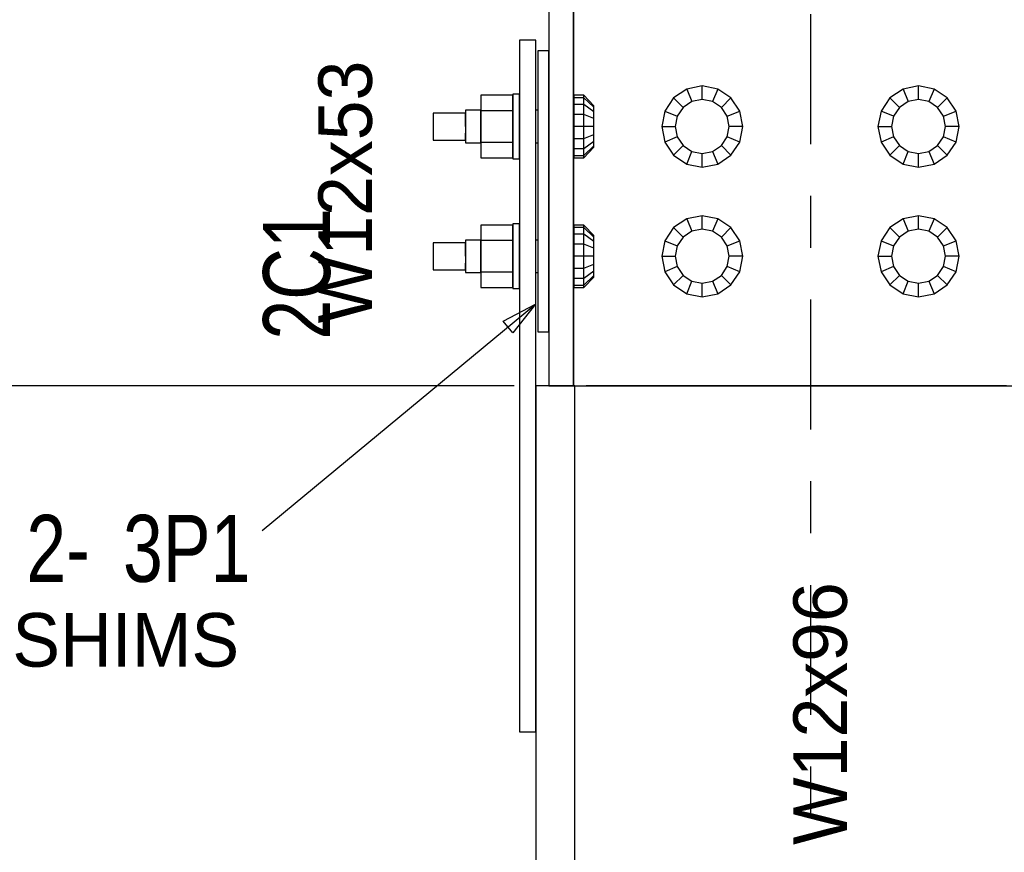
# Model space of a CAD drawing. Header units: inches. Extents: x -17.2 to 17.5, y -11.2 to 11.2.
# Tile 6 of 38: x -9.4 to -7.5, y -0.1 to 1.5. Entities that reach past the tile are written whole.
import ezdxf
from ezdxf.enums import TextEntityAlignment as Align

# ---------------------------------------------------------------- set-up
doc = ezdxf.new("R2010")
doc.units = ezdxf.units.IN
doc.header["$LTSCALE"] = 2.5
doc.header["$MEASUREMENT"] = 0
doc.linetypes.add('SDS2_7', pattern=[0.175, 0.1, -0.025, 0.025, -0.025])
doc.layers.add('Layer_0', color=7, linetype='Continuous')

msp = doc.modelspace()

# ---------------------------------------------------------------- linework, layer by layer
at = {"color": 1, "linetype": 'SDS2_7'}
msp.add_line((-7.8854, 9.1758), (-7.8854, -2.7025), dxfattribs=at)
at = {"color": 1, "linetype": 'Continuous'}
for p, q in [((-8.9415, 0.4806), (-8.415, 0.9173)), ((-8.4774, 0.8846), (-8.415, 0.9173)), ((-8.415, 0.9173), (-8.4586, 0.8619)), ((-8.415, 0.9173), (-8.415, 0.9173)), ((-8.4586, 0.8619), (-8.4774, 0.8846)), ((-8.4562, 0.7595), (-13.8324, 0.7595)), ((-8.4562, 0.7595), (-13.8324, 0.7595))]:
    msp.add_line(p, q, dxfattribs=at)
at = {"layer": 'Layer_0', "color": 2, "linetype": 'Continuous'}
for p, q in [((-8.3416, 0.7595), (-8.3416, 3.4678)), ((-8.3895, 3.4417), (-8.3895, 0.7595)), ((-8.3416, 3.0615), (-8.3416, 1.2907)), ((-8.4145, 1.4261), (-8.4458, 1.4261)), ((-8.4458, 1.4261), (-8.4458, 0.0928)), ((-8.4145, 0.0928), (-8.4145, 1.4261)), ((-8.3895, 1.4053), (-8.4104, 1.4053)), ((-8.4104, 1.4053), (-8.4104, 0.8636)), ((-8.3895, 0.8636), (-8.3895, 1.4053)), ((-8.3416, 1.2282), (-8.3416, 1.0407)), ((-8.3416, 0.9782), (-8.3416, 0.7595)), ((-8.4104, 0.8636), (-8.3895, 0.8636)), ((-8.4145, 0.7595), (-8.4145, -0.9905)), ((-8.3395, 0.7595), (-8.4145, 0.7595)), ((-8.3895, 0.7595), (-8.3416, 0.7595)), ((-8.3416, 0.7595), (-8.3365, 0.7595)), ((-8.3395, -0.9905), (-8.3395, 0.7595)), ((-8.3365, 0.7595), (-8.3221, 0.7595)), ((-8.3221, 0.7595), (-8.3005, 0.7595)), ((-8.2926, 0.7595), (-8.3173, 0.7595)), ((-8.3005, 0.7595), (-8.2749, 0.7595)), ((-8.2635, 0.7595), (-8.2926, 0.7595)), ((-8.2749, 0.7595), (-7.4958, 0.7595)), ((-7.5072, 0.7595), (-8.2635, 0.7595)), ((-8.4458, 0.0928), (-8.4145, 0.0928))]:
    msp.add_line(p, q, dxfattribs=at)
at = {"layer": 'Layer_0', "color": 1, "linetype": 'Continuous'}
for p, q in [((-8.1236, 1.3317), (-8.149, 1.3147)), ((-8.0937, 1.3376), (-8.1236, 1.3317)), ((-8.1236, 1.3317), (-8.1136, 1.3076)), ((-8.0937, 1.3116), (-8.0937, 1.3376)), ((-8.0638, 1.3317), (-8.0937, 1.3376)), ((-8.0638, 1.3317), (-8.0737, 1.3076)), ((-8.0384, 1.3147), (-8.0638, 1.3317)), ((-7.7069, 1.3317), (-7.7323, 1.3147)), ((-7.677, 1.3376), (-7.7069, 1.3317)), ((-7.7069, 1.3317), (-7.697, 1.3076)), ((-7.677, 1.3116), (-7.677, 1.3376)), ((-7.6471, 1.3317), (-7.677, 1.3376)), ((-7.6471, 1.3317), (-7.6571, 1.3076)), ((-7.6217, 1.3147), (-7.6471, 1.3317)), ((-8.459, 1.3196), (-8.5202, 1.3196)), ((-8.5202, 1.3196), (-8.5202, 1.2895)), ((-8.4459, 1.322), (-8.459, 1.322)), ((-8.459, 1.322), (-8.459, 1.3172)), ((-8.459, 1.2895), (-8.459, 1.3196)), ((-8.459, 1.3172), (-8.459, 1.3037)), ((-8.4459, 1.3172), (-8.4459, 1.322)), ((-8.4459, 1.3037), (-8.4459, 1.3172)), ((-8.3219, 1.3196), (-8.3414, 1.3196)), ((-8.3414, 1.3196), (-8.3414, 1.315)), ((-8.3219, 1.315), (-8.3414, 1.315)), ((-8.3414, 1.315), (-8.3414, 1.302)), ((-8.3219, 1.315), (-8.3219, 1.3196)), ((-8.3024, 1.2996), (-8.3219, 1.3196)), ((-8.3219, 1.302), (-8.3219, 1.315)), ((-8.3024, 1.2965), (-8.3219, 1.315)), ((-8.149, 1.3147), (-8.1659, 1.2894)), ((-8.1306, 1.2963), (-8.149, 1.3147)), ((-8.0937, 1.3116), (-8.1136, 1.3076)), ((-8.0737, 1.3076), (-8.0937, 1.3116)), ((-8.0568, 1.2963), (-8.0384, 1.3147)), ((-8.0215, 1.2894), (-8.0384, 1.3147)), ((-7.7323, 1.3147), (-7.7493, 1.2894)), ((-7.7139, 1.2963), (-7.7323, 1.3147)), ((-7.677, 1.3116), (-7.697, 1.3076)), ((-7.6571, 1.3076), (-7.677, 1.3116)), ((-7.6217, 1.3147), (-7.6402, 1.2963)), ((-7.6048, 1.2894), (-7.6217, 1.3147)), ((-8.5202, 1.2907), (-8.5499, 1.2907)), ((-8.5499, 1.2907), (-8.5499, 1.2865)), ((-8.5202, 1.2865), (-8.5202, 1.2907)), ((-8.459, 1.3037), (-8.459, 1.2834)), ((-8.4459, 1.2834), (-8.4459, 1.3037)), ((-8.4458, 1.2907), (-8.4459, 1.2907)), ((-8.4459, 1.2907), (-8.4459, 1.2865)), ((-8.4104, 1.2907), (-8.4145, 1.2907)), ((-8.3414, 1.2907), (-8.3416, 1.2907)), ((-8.3219, 1.302), (-8.3414, 1.302)), ((-8.3414, 1.302), (-8.3414, 1.2825)), ((-8.3414, 1.2865), (-8.3414, 1.2907)), ((-8.3219, 1.2825), (-8.3219, 1.302)), ((-8.3024, 1.2878), (-8.3219, 1.302)), ((-8.3024, 1.2965), (-8.3024, 1.2996)), ((-8.3024, 1.2878), (-8.3024, 1.2965)), ((-8.1306, 1.2963), (-8.1418, 1.2794)), ((-8.1136, 1.3076), (-8.1306, 1.2963)), ((-8.0568, 1.2963), (-8.0737, 1.3076)), ((-8.0455, 1.2794), (-8.0568, 1.2963)), ((-7.7139, 1.2963), (-7.7252, 1.2794)), ((-7.697, 1.3076), (-7.7139, 1.2963)), ((-7.6402, 1.2963), (-7.6571, 1.3076)), ((-7.6289, 1.2794), (-7.6402, 1.2963)), ((-8.5499, 1.2855), (-8.6124, 1.2855)), ((-8.6124, 1.2855), (-8.6124, 1.282)), ((-8.6124, 1.282), (-8.6124, 1.2725)), ((-8.6124, 1.2725), (-8.6124, 1.2595)), ((-8.5499, 1.2865), (-8.5499, 1.2751)), ((-8.5499, 1.282), (-8.5499, 1.2855)), ((-8.5499, 1.2725), (-8.5499, 1.282)), ((-8.5499, 1.2751), (-8.5499, 1.2595)), ((-8.5499, 1.2595), (-8.5499, 1.2725)), ((-8.459, 1.2895), (-8.5202, 1.2895)), ((-8.5202, 1.2895), (-8.5202, 1.2294)), ((-8.5202, 1.2751), (-8.5202, 1.2865)), ((-8.5202, 1.2595), (-8.5202, 1.2751)), ((-8.459, 1.2294), (-8.459, 1.2895)), ((-8.459, 1.2834), (-8.459, 1.2595)), ((-8.4459, 1.2865), (-8.4459, 1.2751)), ((-8.4459, 1.2595), (-8.4459, 1.2834)), ((-8.4459, 1.2751), (-8.4459, 1.2595)), ((-8.3414, 1.2751), (-8.3414, 1.2865)), ((-8.3219, 1.2825), (-8.3414, 1.2825)), ((-8.3414, 1.2825), (-8.3414, 1.2595)), ((-8.3414, 1.2595), (-8.3414, 1.2751)), ((-8.3219, 1.2595), (-8.3219, 1.2825)), ((-8.3024, 1.2748), (-8.3219, 1.2825)), ((-8.3024, 1.2748), (-8.3024, 1.2878)), ((-8.3024, 1.2595), (-8.3024, 1.2748)), ((-8.1659, 1.2894), (-8.1719, 1.2595)), ((-8.1659, 1.2894), (-8.1418, 1.2794)), ((-8.1418, 1.2794), (-8.1458, 1.2595)), ((-8.0455, 1.2794), (-8.0215, 1.2894)), ((-8.0416, 1.2595), (-8.0455, 1.2794)), ((-8.0155, 1.2595), (-8.0215, 1.2894)), ((-7.7493, 1.2894), (-7.7552, 1.2595)), ((-7.7252, 1.2794), (-7.7493, 1.2894)), ((-7.7252, 1.2794), (-7.7292, 1.2595)), ((-7.6289, 1.2794), (-7.6048, 1.2894)), ((-7.6249, 1.2595), (-7.6289, 1.2794)), ((-7.5988, 1.2595), (-7.6048, 1.2894)), ((-8.6124, 1.2595), (-8.6124, 1.2464)), ((-8.5499, 1.2595), (-8.5499, 1.2438)), ((-8.5202, 1.2438), (-8.5202, 1.2595)), ((-8.459, 1.2595), (-8.459, 1.2355)), ((-8.4459, 1.2355), (-8.4459, 1.2595)), ((-8.4459, 1.2595), (-8.4459, 1.2438)), ((-8.3219, 1.2595), (-8.3414, 1.2595)), ((-8.3414, 1.2595), (-8.3414, 1.2364)), ((-8.3414, 1.2438), (-8.3414, 1.2595)), ((-8.3219, 1.2364), (-8.3219, 1.2595)), ((-8.3024, 1.2595), (-8.3219, 1.2595)), ((-8.3024, 1.2441), (-8.3024, 1.2595)), ((-8.1719, 1.2595), (-8.1458, 1.2595)), ((-8.1719, 1.2595), (-8.1659, 1.2295)), ((-8.1458, 1.2595), (-8.1418, 1.2395)), ((-8.0455, 1.2395), (-8.0416, 1.2595)), ((-8.0155, 1.2595), (-8.0416, 1.2595)), ((-8.0215, 1.2295), (-8.0155, 1.2595)), ((-7.7552, 1.2595), (-7.7292, 1.2595)), ((-7.7552, 1.2595), (-7.7493, 1.2295)), ((-7.7292, 1.2595), (-7.7252, 1.2395)), ((-7.6289, 1.2395), (-7.6249, 1.2595)), ((-7.5988, 1.2595), (-7.6249, 1.2595)), ((-7.6048, 1.2295), (-7.5988, 1.2595)), ((-8.6124, 1.2464), (-8.6124, 1.2369)), ((-8.6124, 1.2369), (-8.6124, 1.2334)), ((-8.6124, 1.2334), (-8.5499, 1.2334)), ((-8.5499, 1.2369), (-8.5499, 1.2464)), ((-8.5499, 1.2438), (-8.5499, 1.2324)), ((-8.5499, 1.2334), (-8.5499, 1.2369)), ((-8.5202, 1.2324), (-8.5202, 1.2438)), ((-8.459, 1.2355), (-8.459, 1.2153)), ((-8.4459, 1.2438), (-8.4459, 1.2324)), ((-8.4459, 1.2153), (-8.4459, 1.2355)), ((-8.3414, 1.2324), (-8.3414, 1.2438)), ((-8.3414, 1.2364), (-8.3219, 1.2364)), ((-8.3414, 1.2364), (-8.3414, 1.2169)), ((-8.3219, 1.2364), (-8.3024, 1.2441)), ((-8.3219, 1.2169), (-8.3219, 1.2364)), ((-8.3024, 1.2311), (-8.3024, 1.2441)), ((-8.1418, 1.2395), (-8.1659, 1.2295)), ((-8.1418, 1.2395), (-8.1306, 1.2226)), ((-8.0568, 1.2226), (-8.0455, 1.2395)), ((-8.0215, 1.2295), (-8.0455, 1.2395)), ((-7.7252, 1.2395), (-7.7493, 1.2295)), ((-7.7252, 1.2395), (-7.7139, 1.2226)), ((-7.6402, 1.2226), (-7.6289, 1.2395)), ((-7.6048, 1.2295), (-7.6289, 1.2395)), ((-8.5499, 1.2324), (-8.5499, 1.2282)), ((-8.5499, 1.2282), (-8.5202, 1.2282)), ((-8.5202, 1.2282), (-8.5202, 1.2324)), ((-8.5202, 1.2294), (-8.459, 1.2294)), ((-8.5202, 1.2294), (-8.5202, 1.1993)), ((-8.459, 1.1993), (-8.459, 1.2294)), ((-8.459, 1.2153), (-8.459, 1.2017)), ((-8.4459, 1.2324), (-8.4459, 1.2282)), ((-8.4459, 1.2282), (-8.4458, 1.2282)), ((-8.4459, 1.2017), (-8.4459, 1.2153)), ((-8.4145, 1.2282), (-8.4104, 1.2282)), ((-8.3416, 1.2282), (-8.3414, 1.2282)), ((-8.3414, 1.2282), (-8.3414, 1.2324)), ((-8.3414, 1.2169), (-8.3219, 1.2169)), ((-8.3414, 1.2169), (-8.3414, 1.2039)), ((-8.3219, 1.2169), (-8.3024, 1.2311)), ((-8.3219, 1.2039), (-8.3024, 1.2224)), ((-8.3219, 1.1993), (-8.3024, 1.2194)), ((-8.3219, 1.2039), (-8.3219, 1.2169)), ((-8.3024, 1.2224), (-8.3024, 1.2311)), ((-8.3024, 1.2194), (-8.3024, 1.2224)), ((-8.1659, 1.2295), (-8.149, 1.2042)), ((-8.1306, 1.2226), (-8.149, 1.2042)), ((-8.1306, 1.2226), (-8.1136, 1.2113)), ((-8.0737, 1.2113), (-8.0568, 1.2226)), ((-8.0384, 1.2042), (-8.0568, 1.2226)), ((-8.0384, 1.2042), (-8.0215, 1.2295)), ((-7.7493, 1.2295), (-7.7323, 1.2042)), ((-7.7139, 1.2226), (-7.7323, 1.2042)), ((-7.7139, 1.2226), (-7.697, 1.2113)), ((-7.6571, 1.2113), (-7.6402, 1.2226)), ((-7.6217, 1.2042), (-7.6402, 1.2226)), ((-7.6217, 1.2042), (-7.6048, 1.2295)), ((-8.5202, 1.1993), (-8.459, 1.1993)), ((-8.459, 1.2017), (-8.459, 1.197)), ((-8.459, 1.197), (-8.4459, 1.197)), ((-8.4459, 1.197), (-8.4459, 1.2017)), ((-8.3414, 1.2039), (-8.3219, 1.2039)), ((-8.3414, 1.2039), (-8.3414, 1.1993)), ((-8.3414, 1.1993), (-8.3219, 1.1993)), ((-8.3219, 1.1993), (-8.3219, 1.2039)), ((-8.149, 1.2042), (-8.1236, 1.1872)), ((-8.1236, 1.1872), (-8.1136, 1.2113)), ((-8.1136, 1.2113), (-8.0937, 1.2073)), ((-8.0937, 1.2073), (-8.0737, 1.2113)), ((-8.0937, 1.1813), (-8.0937, 1.2073)), ((-8.0737, 1.2113), (-8.0638, 1.1872)), ((-8.0638, 1.1872), (-8.0384, 1.2042)), ((-7.7323, 1.2042), (-7.7069, 1.1872)), ((-7.7069, 1.1872), (-7.697, 1.2113)), ((-7.697, 1.2113), (-7.677, 1.2073)), ((-7.677, 1.2073), (-7.6571, 1.2113)), ((-7.677, 1.1813), (-7.677, 1.2073)), ((-7.6571, 1.2113), (-7.6471, 1.1872)), ((-7.6471, 1.1872), (-7.6217, 1.2042)), ((-8.1236, 1.1872), (-8.0937, 1.1813)), ((-8.0937, 1.1813), (-8.0638, 1.1872)), ((-7.7069, 1.1872), (-7.677, 1.1813)), ((-7.677, 1.1813), (-7.6471, 1.1872)), ((-8.1236, 1.0817), (-8.149, 1.0647)), ((-8.0937, 1.0876), (-8.1236, 1.0817)), ((-8.1236, 1.0817), (-8.1136, 1.0576)), ((-8.0937, 1.0616), (-8.0937, 1.0876)), ((-8.0638, 1.0817), (-8.0937, 1.0876)), ((-8.0638, 1.0817), (-8.0737, 1.0576)), ((-8.0384, 1.0647), (-8.0638, 1.0817)), ((-7.7069, 1.0817), (-7.7323, 1.0647)), ((-7.677, 1.0876), (-7.7069, 1.0817)), ((-7.7069, 1.0817), (-7.697, 1.0576)), ((-7.677, 1.0616), (-7.677, 1.0876)), ((-7.6471, 1.0817), (-7.677, 1.0876)), ((-7.6471, 1.0817), (-7.6571, 1.0576)), ((-7.6217, 1.0647), (-7.6471, 1.0817)), ((-8.459, 1.0696), (-8.5202, 1.0696)), ((-8.5202, 1.0696), (-8.5202, 1.0395)), ((-8.4459, 1.072), (-8.459, 1.072)), ((-8.459, 1.072), (-8.459, 1.0672)), ((-8.459, 1.0395), (-8.459, 1.0696)), ((-8.459, 1.0672), (-8.459, 1.0537)), ((-8.4459, 1.0672), (-8.4459, 1.072)), ((-8.4459, 1.0537), (-8.4459, 1.0672)), ((-8.3219, 1.0696), (-8.3414, 1.0696)), ((-8.3414, 1.0696), (-8.3414, 1.065)), ((-8.3219, 1.065), (-8.3414, 1.065)), ((-8.3414, 1.065), (-8.3414, 1.052)), ((-8.3219, 1.065), (-8.3219, 1.0696)), ((-8.3024, 1.0496), (-8.3219, 1.0696)), ((-8.3219, 1.052), (-8.3219, 1.065)), ((-8.3024, 1.0465), (-8.3219, 1.065)), ((-8.149, 1.0647), (-8.1659, 1.0394)), ((-8.1306, 1.0463), (-8.149, 1.0647)), ((-8.0384, 1.0647), (-8.0568, 1.0463)), ((-8.0215, 1.0394), (-8.0384, 1.0647)), ((-7.7323, 1.0647), (-7.7493, 1.0394)), ((-7.7139, 1.0463), (-7.7323, 1.0647)), ((-7.6217, 1.0647), (-7.6402, 1.0463)), ((-7.6048, 1.0394), (-7.6217, 1.0647)), ((-8.459, 1.0537), (-8.459, 1.0334)), ((-8.4459, 1.0334), (-8.4459, 1.0537)), ((-8.3219, 1.052), (-8.3414, 1.052)), ((-8.3414, 1.052), (-8.3414, 1.0325)), ((-8.3219, 1.0325), (-8.3219, 1.052)), ((-8.3024, 1.0378), (-8.3219, 1.052)), ((-8.3024, 1.0465), (-8.3024, 1.0496)), ((-8.3024, 1.0378), (-8.3024, 1.0465)), ((-8.1306, 1.0463), (-8.1418, 1.0294)), ((-8.1136, 1.0576), (-8.1306, 1.0463)), ((-8.0937, 1.0616), (-8.1136, 1.0576)), ((-8.0737, 1.0576), (-8.0937, 1.0616)), ((-8.0568, 1.0463), (-8.0737, 1.0576)), ((-8.0455, 1.0294), (-8.0568, 1.0463)), ((-7.7139, 1.0463), (-7.7252, 1.0294)), ((-7.697, 1.0576), (-7.7139, 1.0463)), ((-7.677, 1.0616), (-7.697, 1.0576)), ((-7.6571, 1.0576), (-7.677, 1.0616)), ((-7.6402, 1.0463), (-7.6571, 1.0576)), ((-7.6289, 1.0294), (-7.6402, 1.0463)), ((-8.5499, 1.0355), (-8.6124, 1.0355)), ((-8.6124, 1.0355), (-8.6124, 1.032)), ((-8.6124, 1.032), (-8.6124, 1.0225)), ((-8.5202, 1.0407), (-8.5499, 1.0407)), ((-8.5499, 1.0407), (-8.5499, 1.0365)), ((-8.5499, 1.0365), (-8.5499, 1.0251)), ((-8.5499, 1.032), (-8.5499, 1.0355)), ((-8.5499, 1.0225), (-8.5499, 1.032)), ((-8.5499, 1.0251), (-8.5499, 1.0095)), ((-8.5202, 1.0365), (-8.5202, 1.0407)), ((-8.459, 1.0395), (-8.5202, 1.0395)), ((-8.5202, 1.0395), (-8.5202, 0.9794)), ((-8.5202, 1.0251), (-8.5202, 1.0365)), ((-8.5202, 1.0095), (-8.5202, 1.0251)), ((-8.459, 0.9794), (-8.459, 1.0395)), ((-8.459, 1.0334), (-8.459, 1.0095)), ((-8.4458, 1.0407), (-8.4459, 1.0407)), ((-8.4459, 1.0407), (-8.4459, 1.0365)), ((-8.4459, 1.0365), (-8.4459, 1.0251)), ((-8.4459, 1.0095), (-8.4459, 1.0334)), ((-8.4459, 1.0251), (-8.4459, 1.0095)), ((-8.4104, 1.0407), (-8.4145, 1.0407)), ((-8.3414, 1.0407), (-8.3416, 1.0407)), ((-8.3414, 1.0365), (-8.3414, 1.0407)), ((-8.3414, 1.0251), (-8.3414, 1.0365)), ((-8.3219, 1.0325), (-8.3414, 1.0325)), ((-8.3414, 1.0325), (-8.3414, 1.0095)), ((-8.3414, 1.0095), (-8.3414, 1.0251)), ((-8.3219, 1.0095), (-8.3219, 1.0325)), ((-8.3024, 1.0248), (-8.3219, 1.0325)), ((-8.3024, 1.0248), (-8.3024, 1.0378)), ((-8.3024, 1.0095), (-8.3024, 1.0248)), ((-8.1659, 1.0394), (-8.1719, 1.0095)), ((-8.1659, 1.0394), (-8.1418, 1.0294)), ((-8.1418, 1.0294), (-8.1458, 1.0095)), ((-8.0455, 1.0294), (-8.0215, 1.0394)), ((-8.0416, 1.0095), (-8.0455, 1.0294)), ((-8.0155, 1.0095), (-8.0215, 1.0394)), ((-7.7493, 1.0394), (-7.7552, 1.0095)), ((-7.7493, 1.0394), (-7.7252, 1.0294)), ((-7.7252, 1.0294), (-7.7292, 1.0095)), ((-7.6289, 1.0294), (-7.6048, 1.0394)), ((-7.6249, 1.0095), (-7.6289, 1.0294)), ((-7.5988, 1.0095), (-7.6048, 1.0394)), ((-8.6124, 1.0225), (-8.6124, 1.0095)), ((-8.6124, 1.0095), (-8.6124, 0.9964)), ((-8.5499, 1.0095), (-8.5499, 1.0225)), ((-8.5499, 1.0095), (-8.5499, 0.9938)), ((-8.5202, 0.9938), (-8.5202, 1.0095)), ((-8.459, 1.0095), (-8.459, 0.9855)), ((-8.4459, 0.9855), (-8.4459, 1.0095)), ((-8.4459, 1.0095), (-8.4459, 0.9938)), ((-8.3219, 1.0095), (-8.3414, 1.0095)), ((-8.3414, 1.0095), (-8.3414, 0.9864)), ((-8.3414, 0.9938), (-8.3414, 1.0095)), ((-8.3219, 0.9864), (-8.3219, 1.0095)), ((-8.3024, 1.0095), (-8.3219, 1.0095)), ((-8.3024, 0.9941), (-8.3024, 1.0095)), ((-8.1719, 1.0095), (-8.1458, 1.0095)), ((-8.1719, 1.0095), (-8.1659, 0.9795)), ((-8.1458, 1.0095), (-8.1418, 0.9895)), ((-8.0455, 0.9895), (-8.0416, 1.0095)), ((-8.0155, 1.0095), (-8.0416, 1.0095)), ((-8.0215, 0.9795), (-8.0155, 1.0095)), ((-7.7552, 1.0095), (-7.7292, 1.0095)), ((-7.7552, 1.0095), (-7.7493, 0.9795)), ((-7.7292, 1.0095), (-7.7252, 0.9895)), ((-7.6289, 0.9895), (-7.6249, 1.0095)), ((-7.5988, 1.0095), (-7.6249, 1.0095)), ((-7.6048, 0.9795), (-7.5988, 1.0095)), ((-8.6124, 0.9964), (-8.6124, 0.9869)), ((-8.6124, 0.9869), (-8.6124, 0.9834)), ((-8.5499, 0.9869), (-8.5499, 0.9964)), ((-8.5499, 0.9938), (-8.5499, 0.9824)), ((-8.5499, 0.9834), (-8.5499, 0.9869)), ((-8.5202, 0.9824), (-8.5202, 0.9938)), ((-8.4459, 0.9938), (-8.4459, 0.9824)), ((-8.3414, 0.9824), (-8.3414, 0.9938)), ((-8.3219, 0.9864), (-8.3024, 0.9941)), ((-8.3024, 0.9811), (-8.3024, 0.9941)), ((-8.1418, 0.9895), (-8.1659, 0.9795)), ((-8.1418, 0.9895), (-8.1306, 0.9726)), ((-8.0568, 0.9726), (-8.0455, 0.9895)), ((-8.0215, 0.9795), (-8.0455, 0.9895)), ((-7.7252, 0.9895), (-7.7493, 0.9795)), ((-7.7252, 0.9895), (-7.7139, 0.9726)), ((-7.6402, 0.9726), (-7.6289, 0.9895)), ((-7.6048, 0.9795), (-7.6289, 0.9895)), ((-8.6124, 0.9834), (-8.5499, 0.9834)), ((-8.5499, 0.9824), (-8.5499, 0.9782)), ((-8.5499, 0.9782), (-8.5202, 0.9782)), ((-8.5202, 0.9782), (-8.5202, 0.9824)), ((-8.5202, 0.9794), (-8.459, 0.9794)), ((-8.5202, 0.9794), (-8.5202, 0.9493)), ((-8.459, 0.9855), (-8.459, 0.9653)), ((-8.459, 0.9493), (-8.459, 0.9794)), ((-8.4459, 0.9653), (-8.4459, 0.9855)), ((-8.4459, 0.9824), (-8.4459, 0.9782)), ((-8.4459, 0.9782), (-8.4458, 0.9782)), ((-8.4145, 0.9782), (-8.4104, 0.9782)), ((-8.3416, 0.9782), (-8.3414, 0.9782)), ((-8.3414, 0.9864), (-8.3219, 0.9864)), ((-8.3414, 0.9864), (-8.3414, 0.9669)), ((-8.3414, 0.9782), (-8.3414, 0.9824)), ((-8.3219, 0.9669), (-8.3219, 0.9864)), ((-8.3219, 0.9669), (-8.3024, 0.9811)), ((-8.3219, 0.9539), (-8.3024, 0.9724)), ((-8.3219, 0.9493), (-8.3024, 0.9694)), ((-8.3024, 0.9724), (-8.3024, 0.9811)), ((-8.3024, 0.9694), (-8.3024, 0.9724)), ((-8.1659, 0.9795), (-8.149, 0.9542)), ((-8.1306, 0.9726), (-8.149, 0.9542)), ((-8.1306, 0.9726), (-8.1136, 0.9613)), ((-8.0737, 0.9613), (-8.0568, 0.9726)), ((-8.0384, 0.9542), (-8.0568, 0.9726)), ((-8.0384, 0.9542), (-8.0215, 0.9795)), ((-7.7493, 0.9795), (-7.7323, 0.9542)), ((-7.7139, 0.9726), (-7.7323, 0.9542)), ((-7.7139, 0.9726), (-7.697, 0.9613)), ((-7.6571, 0.9613), (-7.6402, 0.9726)), ((-7.6217, 0.9542), (-7.6402, 0.9726)), ((-7.6217, 0.9542), (-7.6048, 0.9795)), ((-8.5202, 0.9493), (-8.459, 0.9493)), ((-8.459, 0.9653), (-8.459, 0.9517)), ((-8.459, 0.9517), (-8.459, 0.947)), ((-8.4459, 0.9517), (-8.4459, 0.9653)), ((-8.4459, 0.947), (-8.4459, 0.9517)), ((-8.3414, 0.9669), (-8.3219, 0.9669)), ((-8.3414, 0.9669), (-8.3414, 0.9539)), ((-8.3414, 0.9539), (-8.3219, 0.9539)), ((-8.3414, 0.9539), (-8.3414, 0.9493)), ((-8.3414, 0.9493), (-8.3219, 0.9493)), ((-8.3219, 0.9539), (-8.3219, 0.9669)), ((-8.3219, 0.9493), (-8.3219, 0.9539)), ((-8.149, 0.9542), (-8.1236, 0.9372)), ((-8.1236, 0.9372), (-8.1136, 0.9613)), ((-8.1136, 0.9613), (-8.0937, 0.9573)), ((-8.0937, 0.9573), (-8.0737, 0.9613)), ((-8.0937, 0.9313), (-8.0937, 0.9573)), ((-8.0737, 0.9613), (-8.0638, 0.9372)), ((-8.0638, 0.9372), (-8.0384, 0.9542)), ((-7.7323, 0.9542), (-7.7069, 0.9372)), ((-7.7069, 0.9372), (-7.697, 0.9613)), ((-7.697, 0.9613), (-7.677, 0.9573)), ((-7.677, 0.9573), (-7.6571, 0.9613)), ((-7.677, 0.9313), (-7.677, 0.9573)), ((-7.6571, 0.9613), (-7.6471, 0.9372)), ((-7.6471, 0.9372), (-7.6217, 0.9542)), ((-8.459, 0.947), (-8.4459, 0.947)), ((-8.1236, 0.9372), (-8.0937, 0.9313)), ((-8.0937, 0.9313), (-8.0638, 0.9372)), ((-7.7069, 0.9372), (-7.677, 0.9313)), ((-7.677, 0.9313), (-7.6471, 0.9372))]:
    msp.add_line(p, q, dxfattribs=at)

# ---------------------------------------------------------------- texts
at = {"color": 2, "linetype": 'Continuous', "width": 0.8}
for s, p in [('2-', (-9.2736, 0.3819)), ('3P1', (-8.9644, 0.3819))]:
    msp.add_text(s, height=0.12902, dxfattribs=at).set_placement(p, align=Align.RIGHT)
at = {"color": 1, "linetype": 'Continuous'}
msp.add_text('SHIMS', height=0.10322, dxfattribs=at).set_placement((-8.9861, 0.2185), align=Align.RIGHT)
at = {"layer": 'Layer_0', "color": 1, "linetype": 'Continuous'}
for s, p in [('W12x53', (-8.8335, 1.1333)), ('W12x96', (-7.9183, 0.128))]:
    msp.add_text(s, height=0.10322, rotation=90, dxfattribs=at).set_placement(p, align=Align.TOP_CENTER)
at = {"layer": 'Layer_0', "color": 2, "linetype": 'Continuous', "width": 0.8}
msp.add_text('2C1', height=0.12902, rotation=90, dxfattribs=at).set_placement((-8.811, 0.8487))

doc.saveas('drawing.dxf')
